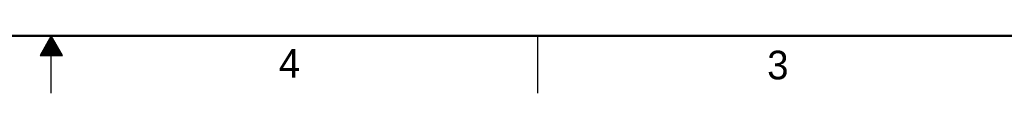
# Model space of a CAD drawing. Header units: inches. Extents: x 0 to 34, y 0 to 22.
# Tile 14 of 33: x 16.7 to 25.3, y 0 to 0.5. Entities that reach past the tile are written whole.
import ezdxf

# ---------------------------------------------------------------- set-up
doc = ezdxf.new("R2010")
doc.units = ezdxf.units.IN
doc.header["$LTSCALE"] = 1.87
doc.header["$MEASUREMENT"] = 0
doc.layers.get('0').update_dxf_attribs({"linetype": 'CONTINUOUS'})
doc.styles.add('TEXTSTYLE_2', font='txt')

msp = doc.modelspace()

# ---------------------------------------------------------------- linework, layer by layer
at = {"color": 2, "linetype": 'CONTINUOUS'}
for p, q in [((17, 0.5), (16.902, 0.3303)), ((16.9654, 0.44), (17.0347, 0.44)), ((16.9712, 0.45), (17.0289, 0.45)), ((16.9769, 0.46), (17.0231, 0.46)), ((16.9827, 0.47), (17.0173, 0.47)), ((16.9885, 0.48), (17.0116, 0.48)), ((16.9942, 0.49), (17.0058, 0.49)), ((17.098, 0.3303), (17, 0.5)), ((17, 0), (17, 0.5)), ((21.25, 0), (21.25, 0.5)), ((16.9134, 0.35), (17.0866, 0.35)), ((16.9192, 0.36), (17.0808, 0.36)), ((16.925, 0.37), (17.0751, 0.37)), ((16.9307, 0.38), (17.0693, 0.38)), ((16.9365, 0.39), (17.0635, 0.39)), ((16.9423, 0.4), (17.0578, 0.4)), ((16.9481, 0.41), (17.052, 0.41)), ((16.9538, 0.42), (17.0462, 0.42)), ((16.9596, 0.43), (17.0404, 0.43)), ((16.902, 0.3303), (17.098, 0.3303)), ((16.9076, 0.34), (17.0924, 0.34))]:
    msp.add_line(p, q, dxfattribs=at)
at = {"color": 7, "linetype": 'CONTINUOUS', "const_width": 0.02}
msp.add_lwpolyline([(0.5, 0.5), (33.5, 0.5)], dxfattribs=at)

# ---------------------------------------------------------------- texts
at = {"color": 2, "linetype": 'CONTINUOUS', "char_height": 0.25, "width": 0.25, "attachment_point": 1, "line_spacing_factor": 0.9, "style": 'TEXTSTYLE_2'}
for s, insert in [('4', (18.9884, 0.3869)), ('3', (23.2555, 0.371))]:
    msp.add_mtext(s, dxfattribs=dict(at, insert=insert))

doc.saveas('drawing.dxf')
